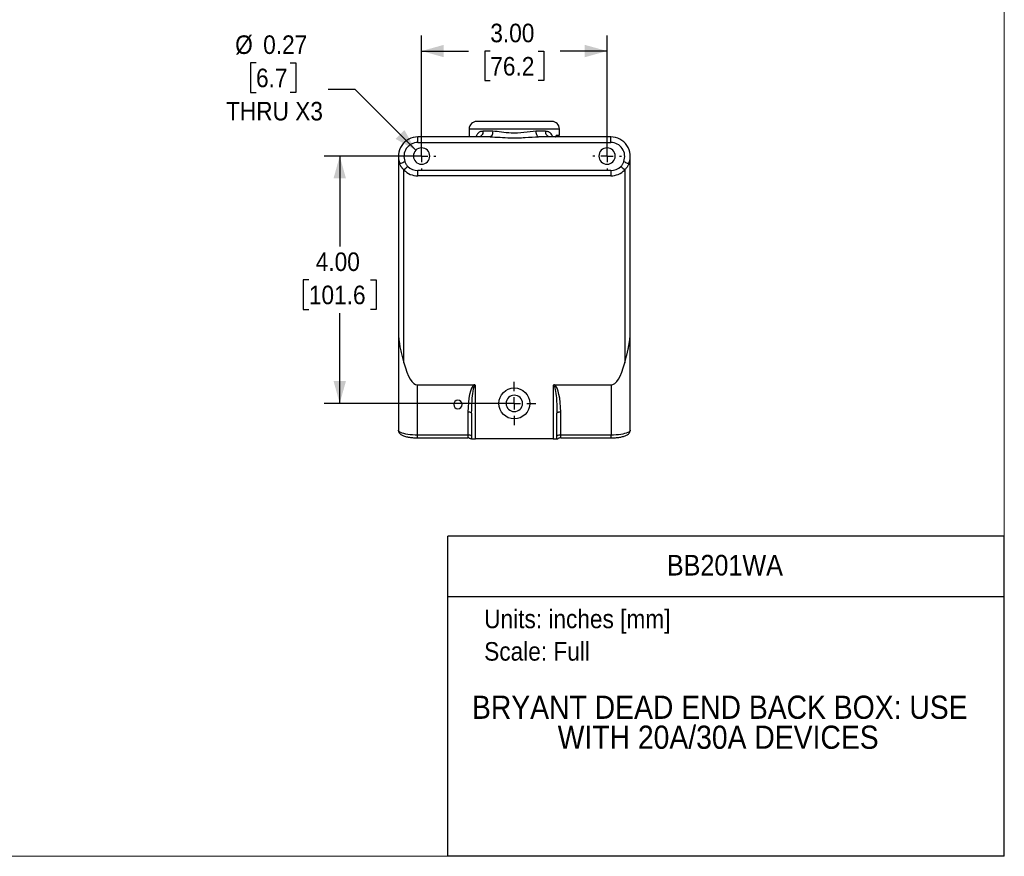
# Model space of a CAD drawing. Header units: inches. Extents: x 0 to 34, y 0 to 22.
# Tile 4 of 5: x 18.1 to 34, y 0 to 13.5. Entities that reach past the tile are written whole.
import ezdxf
from ezdxf.enums import TextEntityAlignment as Align

# ---------------------------------------------------------------- set-up
doc = ezdxf.new("R2010")
doc.units = ezdxf.units.IN
doc.header["$LTSCALE"] = 2
doc.header["$MEASUREMENT"] = 0
doc.linetypes.add('SLD-Center', pattern=[0.75, 0.6, -0.05, 0.05, -0.05])
doc.linetypes.add('SLD-Solid', pattern=[0])
doc.layers.add('CENTER', color=40, linetype='SLD-Center')
doc.layers.add('SLD-DEFPOINTS', color=7, linetype='Continuous')
doc.layers.add('DIMENSIONS', color=140, linetype='SLD-Solid', lineweight=25)
doc.layers.add('TEXT', color=140, linetype='SLD-Solid', lineweight=25)
doc.styles.add('SLDTEXTSTYLE0', font='GOTHIC.TTF', dxfattribs={"width": 0.913})
doc.dimstyles.new('SLDDIMSTYLE3', dxfattribs={"dimtxt": 0.3, "dimasz": 0.36, "dimexe": 0, "dimexo": 0.0625, "dimgap": 0.075, "dimtad": 0, "dimtih": 1, "dimtoh": 1, "dimrnd": 1e-09, "dimdsep": 46, "dimtxsty": 'SLDTEXTSTYLE0', "dimsah": 1, "dimcen": 0, "dimadec": 0, "dimazin": 2, "dimtfac": 1, "dimtofl": 0, "dimtmove": 0, "dimatfit": 3, "dimfxl": 0, "dimfrac": 2, "dimtolj": 1, "dimtzin": 12, "dimarcsym": 0})
doc.dimstyles.new('SLDDIMSTYLE4', dxfattribs={"dimtxt": 0.3, "dimasz": 0.36, "dimexe": 0, "dimexo": 0.0625, "dimgap": 0.075, "dimtad": 0, "dimtih": 1, "dimtoh": 1, "dimrnd": 1e-09, "dimzin": 4, "dimdsep": 46, "dimtxsty": 'SLDTEXTSTYLE0', "dimsah": 1, "dimcen": 0.09, "dimadec": 0, "dimazin": 1, "dimtfac": 1, "dimtofl": 0, "dimtmove": 0, "dimatfit": 3, "dimfxl": 0, "dimfrac": 2, "dimtolj": 1, "dimtzin": 12, "dimarcsym": 0})

# ---------------------------------------------------------------- blocks, each defined once
blk = doc.blocks.new('Block2')
at = {"color": 7, "linetype": 'SLD-Solid', "lineweight": 18}
for q in [(34, 22), (0, 0)]:
    blk.add_line((34, 0), q, dxfattribs=at)
blk = doc.blocks.new('SW_NOTE_0')
at = {"layer": 'TEXT', "color": 0, "insert": (0, 0.383), "char_height": 0.3, "attachment_point": 1, "style": 'SLDTEXTSTYLE0'}
blk.add_mtext('Units: inches [mm]', dxfattribs=at)
blk = doc.blocks.new('SW_NOTE_0_1')
at = {"layer": 'TEXT', "color": 0, "insert": (0, 0.383), "char_height": 0.3, "attachment_point": 1, "style": 'SLDTEXTSTYLE0'}
blk.add_mtext('Scale: Full', dxfattribs=at)
blk = doc.blocks.new('Block1')
at = {"layer": 'TEXT'}
for p, q in [((34, 5.178), (25, 5.178)), ((25, 0), (25, 5.178)), ((34, 0), (34, 5.178)), ((25, 4.204), (34, 4.204)), ((34, 0), (25, 0))]:
    blk.add_line(p, q, dxfattribs=at)
for name, p in [('SW_NOTE_0', (25.589, 3.606)), ('SW_NOTE_0_1', (25.589, 3.081))]:
    blk.add_blockref(name, p, dxfattribs=at)
at = {"layer": 'TEXT', "color": 140, "style": 'SLDTEXTSTYLE0', "width": 0.913}
for tag, height, p in [('AUTOATTR0', 0.333, (28.543, 4.441)), ('AUTOATTR1_0', 0.375, (25.392, 2.111)), ('AUTOATTR1_1', 0.375, (26.778, 1.626))]:
    blk.add_attdef(tag, text='', height=height, dxfattribs=at).set_placement(p, align=Align.BOTTOM_LEFT)
blk = doc.blocks.new('_D_5')
at = {"layer": 'DIMENSIONS'}
for p, q in [((21.899, 12.831), (21.808, 12.831)), ((21.808, 12.831), (21.808, 12.354)), ((22.454, 12.831), (22.545, 12.831)), ((22.545, 12.831), (22.545, 12.354)), ((21.808, 12.354), (21.899, 12.354)), ((22.545, 12.354), (22.454, 12.354)), ((23.501, 12.398), (23.064, 12.398)), ((24.482, 11.417), (23.501, 12.398))]:
    blk.add_line(p, q, dxfattribs=at)
blk.add_solid([(24.482, 11.417), (24.299, 11.743), (24.157, 11.601)], dxfattribs=at)
at = {"layer": 'DIMENSIONS', "char_height": 0.3, "attachment_point": 1, "style": 'SLDTEXTSTYLE0'}
for s, insert in [('%%c', (21.562, 13.275)), ('0.27', (22.015, 13.275)), ('6.7', (21.899, 12.737)), ('THRU X3', (21.414, 12.2))]:
    blk.add_mtext(s, dxfattribs=dict(at, insert=insert))
blk = doc.blocks.new('_D_6')
at = {"layer": 'DIMENSIONS'}
for p, q in [((24.476, 11.324), (23.003, 11.324)), ((23.253, 11.324), (23.253, 9.863)), ((22.754, 9.321), (22.663, 9.321)), ((22.663, 9.321), (22.663, 8.845)), ((23.751, 9.321), (23.843, 9.321)), ((23.843, 9.321), (23.843, 8.845)), ((22.663, 8.845), (22.754, 8.845)), ((23.253, 7.324), (23.253, 8.784)), ((23.843, 8.845), (23.751, 8.845)), ((25.976, 7.324), (23.003, 7.324))]:
    blk.add_line(p, q, dxfattribs=at)
for points in [[(23.253, 11.324), (23.153, 10.964), (23.353, 10.964)], [(23.253, 7.324), (23.353, 7.684), (23.153, 7.684)]]:
    blk.add_solid(points, dxfattribs=at)
at = {"layer": 'DIMENSIONS', "char_height": 0.3, "attachment_point": 1, "style": 'SLDTEXTSTYLE0'}
for s, insert in [('4.00', (22.865, 9.765)), ('101.6', (22.754, 9.228))]:
    blk.add_mtext(s, dxfattribs=dict(at, insert=insert))
blk = doc.blocks.new('_D_7')
at = {"layer": 'DIMENSIONS'}
for p, q in [((24.576, 11.424), (24.576, 13.272)), ((27.576, 11.424), (27.576, 13.272)), ((24.576, 13.022), (25.334, 13.022)), ((25.688, 13.019), (25.597, 13.019)), ((25.597, 13.019), (25.597, 12.543)), ((26.464, 13.019), (26.555, 13.019)), ((26.555, 13.019), (26.555, 12.543)), ((27.576, 13.022), (26.819, 13.022)), ((25.597, 12.543), (25.688, 12.543)), ((26.555, 12.543), (26.464, 12.543))]:
    blk.add_line(p, q, dxfattribs=at)
for points in [[(24.576, 13.022), (24.936, 12.922), (24.936, 13.122)], [(27.576, 13.022), (27.216, 13.122), (27.216, 12.922)]]:
    blk.add_solid(points, dxfattribs=at)
at = {"layer": 'DIMENSIONS', "char_height": 0.3, "attachment_point": 1, "style": 'SLDTEXTSTYLE0'}
for s, insert in [('3.00', (25.688, 13.464)), ('76.2', (25.688, 12.926))]:
    blk.add_mtext(s, dxfattribs=dict(at, insert=insert))
blk = doc.blocks.new('SW_CENTERMARKSYMBOL_1')
at = {"layer": 'CENTER', "color": 0}
for p, q in [((0, 0.2), (0, 0.35)), ((-0.2, 0), (-0.35, 0)), ((0, 0), (-0.1, 0)), ((0, 0), (0, 0.1)), ((0, 0), (0, -0.1)), ((0, 0), (0.1, 0)), ((0.2, 0), (0.35, 0)), ((0, -0.2), (0, -0.35))]:
    blk.add_line(p, q, dxfattribs=at)
blk = doc.blocks.new('SW_CENTERMARKSYMBOL_2')
at = {"layer": 'CENTER', "color": 0}
for p, q in [((0, 0.2), (0, 0.2325)), ((-0.2, 0), (-0.2325, 0)), ((0, 0), (-0.1, 0)), ((0, 0), (0, 0.1)), ((0, 0), (0, -0.1)), ((0, 0), (0.1, 0)), ((0.2, 0), (0.2325, 0)), ((0, -0.2), (0, -0.2325))]:
    blk.add_line(p, q, dxfattribs=at)
blk = doc.blocks.new('SW_CENTERMARKSYMBOL_3')
at = {"layer": 'CENTER', "color": 0}
for p, q in [((0, 0.2), (0, 0.2325)), ((-0.2, 0), (-0.2325, 0)), ((0, 0), (-0.1, 0)), ((0, 0), (0, 0.1)), ((0, 0), (0, -0.1)), ((0, 0), (0.1, 0)), ((0.2, 0), (0.2325, 0)), ((0, -0.2), (0, -0.2325))]:
    blk.add_line(p, q, dxfattribs=at)

msp = doc.modelspace()

# ---------------------------------------------------------------- linework, layer by layer
for p, q in [((26.686104, 11.883558), (25.466104, 11.883558)), ((24.516104, 11.543558), (24.516104, 11.633558)), ((25.683676, 11.633558), (24.516104, 11.633558)), ((25.346104, 11.763558), (25.346104, 11.633558)), ((25.346104, 11.763558), (26.806104, 11.763558)), ((25.518966, 11.637092), (25.506631, 11.633558)), ((25.726747, 11.723558), (25.569134, 11.723558)), ((26.583074, 11.723558), (26.425461, 11.723558)), ((27.636104, 11.633558), (26.468532, 11.633558)), ((26.645578, 11.633558), (26.633271, 11.637083)), ((26.763713, 11.663558), (26.806104, 11.663558)), ((26.776104, 11.633558), (26.776104, 11.663558)), ((26.806104, 11.663558), (26.806104, 11.763558)), ((27.636104, 11.543558), (27.636104, 11.633558)), ((24.516104, 11.543558), (27.636104, 11.543558)), ((24.201104, 11.318558), (24.201104, 8.485422)), ((27.951104, 8.485422), (27.951104, 11.318558)), ((24.291104, 7.977461), (24.291104, 11.098104)), ((27.636104, 11.088411), (24.516104, 11.088411)), ((24.516104, 11.003558), (24.516104, 11.088411)), ((27.636104, 11.003558), (24.516104, 11.003558)), ((27.636104, 11.088411), (27.636104, 11.003558)), ((27.861104, 11.098104), (27.861104, 7.977461)), ((24.201104, 8.485422), (24.201104, 6.891748)), ((27.951104, 6.891748), (27.951104, 8.485422)), ((24.511104, 7.623558), (25.424048, 7.623558)), ((24.511104, 6.811514), (24.511104, 7.623558)), ((25.446104, 6.753558), (25.446104, 7.615659)), ((26.706104, 7.615659), (26.706104, 6.753558)), ((26.728161, 7.623558), (27.641104, 7.623558)), ((27.641104, 7.623558), (27.641104, 6.811514)), ((25.326104, 7.183342), (25.326104, 6.811514)), ((25.386104, 7.167813), (25.386104, 6.753558)), ((26.766104, 6.753558), (26.766104, 7.167813)), ((26.826104, 6.811514), (26.826104, 7.183342)), ((25.326104, 6.811514), (24.511104, 6.811514)), ((24.511104, 6.767043), (24.511104, 6.811514)), ((24.511104, 6.767043), (25.326104, 6.767043)), ((25.326104, 6.811514), (25.326104, 6.767043)), ((25.386104, 6.753558), (25.446104, 6.753558)), ((26.706104, 6.753558), (25.446104, 6.753558)), ((26.706104, 6.753558), (26.766104, 6.753558)), ((27.641104, 6.811514), (26.826104, 6.811514)), ((26.826104, 6.767043), (26.826104, 6.811514)), ((26.826104, 6.767043), (27.641104, 6.767043)), ((27.641104, 6.767043), (27.641104, 6.811514))]:
    msp.add_line(p, q)
at = {"flags": 128}
for points in [[(24.511104, 6.811514), (24.470641, 6.8122), (24.43087, 6.814248), (24.392472, 6.817621), (24.356104, 6.822263), (24.322388, 6.828094), (24.291901, 6.835014), (24.265165, 6.842905), (24.242636, 6.851631), (24.224701, 6.861044), (24.211667, 6.870982), (24.203756, 6.881275), (24.201104, 6.891748)], [(27.951104, 6.891748), (27.948452, 6.881275), (27.940541, 6.870982), (27.927507, 6.861044), (27.909572, 6.851631), (27.887044, 6.842905), (27.860307, 6.835014), (27.82982, 6.828094), (27.796104, 6.822263), (27.759736, 6.817621), (27.721338, 6.814248), (27.681567, 6.8122), (27.641104, 6.811514)]]:
    msp.add_lwpolyline(points, dxfattribs=at)
msp.add_circle((26.076104, 7.323558), 0.25)
for centre, radius, start, end in [((25.466104, 11.763558), 0.12, 90, 180), ((26.686104, 11.763558), 0.12, 0, 90), ((24.516104, 11.318558), 0.315, 90, 201.9907119), ((27.636104, 11.318558), 0.315, 338.0092881, 90), ((24.516104, 11.318558), 0.225, 90, 201.9907119), ((27.636104, 11.318558), 0.225, 338.0092881, 90), ((24.576104, 11.323558), 0.1325, 0, 180), ((24.576104, 11.323558), 0.1325, 180, 0), ((27.576104, 11.323558), 0.1325, 0, 180), ((27.576104, 11.323558), 0.1325, 180, 0), ((24.516104, 11.318558), 0.230147, 224.4153086, 270), ((27.636104, 11.318558), 0.230147, 270, 315.5846914), ((24.516104, 11.318558), 0.315, 224.4153086, 270), ((27.636104, 11.318558), 0.315, 270, 315.5846914), ((25.163618, 7.306045), 0.068, 0, 270), ((26.076104, 7.323558), 0.1325, 0, 180), ((25.163618, 7.306045), 0.068, 270, 0), ((26.076104, 7.323558), 0.1325, 180, 0), ((25.340099, 6.741912), 0.070995, 49.6093081, 101.3690545), ((25.326104, 6.707043), 0.06, 74.7227623, 90), ((26.812109, 6.741912), 0.070995, 78.6309455, 130.3906919), ((26.826104, 6.707043), 0.06, 90, 104.3323749)]:
    msp.add_arc(centre, radius, start, end)
for centre, major_axis, ratio, start_param, end_param in [((24.511104, 8.821306), (0, -1.197748), 0.258819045, 5.494145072, 6.283185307), ((27.641104, 8.821306), (0, -1.197748), 0.258819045, 0, 0.789040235), ((25.446104, 7.183342), (0, 0.447846), 0.267949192, 0.184854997, 1.570796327), ((26.706104, 7.183342), (0, 0.447846), 0.267949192, 4.71238898, 6.09833031)]:
    msp.add_ellipse(centre, major_axis=major_axis, ratio=ratio, start_param=start_param, end_param=end_param)
for points, knots in [([(25.569134, 11.723558), (25.560317, 11.723121), (25.543171, 11.722271), (25.519281, 11.71449), (25.497865, 11.701239), (25.482152, 11.684467), (25.471452, 11.667923), (25.46344, 11.652788), (25.459613, 11.640397), (25.4575, 11.633558)], [0, 0, 0, 0, 0.178404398, 0.346934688, 0.526446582, 0.700747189, 0.794474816, 0.886579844, 1, 1, 1, 1]), ([(25.569134, 11.723558), (25.5682, 11.711741), (25.566332, 11.688107), (25.551795, 11.658714), (25.534948, 11.640361), (25.522898, 11.637896), (25.518966, 11.637092)], [0, 0, 0, 0, 0.287003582, 0.574007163, 0.861010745, 1, 1, 1, 1]), ([(25.726747, 11.723558), (25.726747, 11.696631), (25.715928, 11.650007), (25.693341, 11.633558), (25.683676, 11.633558)], [0, 0, 0, 0, 0.571428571, 1, 1, 1, 1]), ([(25.683676, 11.633558), (25.735177, 11.633558), (25.843582, 11.627425), (26.036255, 11.615503), (26.253121, 11.622104), (26.399864, 11.633558), (26.468532, 11.633558)], [0, 0, 0, 0, 0.446944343, 0.893888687, 1.489814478, 2.08574027, 2.08574027, 2.08574027, 2.08574027]), ([(26.425461, 11.723558), (26.36433, 11.723558), (26.233693, 11.70065), (26.040628, 11.687448), (25.869102, 11.711291), (25.772596, 11.723558), (25.726747, 11.723558)], [0, 0, 0, 0, 0.595925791, 1.191851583, 1.638795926, 2.08574027, 2.08574027, 2.08574027, 2.08574027]), ([(26.425461, 11.723558), (26.425461, 11.711777), (26.426582, 11.700001), (26.430897, 11.678233), (26.43409, 11.668249), (26.442063, 11.651588), (26.446841, 11.644918), (26.457259, 11.635901), (26.462894, 11.633558), (26.468532, 11.633558)], [0, 0, 0, 0, 0.25, 0.25, 0.5, 0.5, 0.75, 0.75, 1, 1, 1, 1]), ([(26.695298, 11.633558), (26.69487, 11.635025), (26.692819, 11.642057), (26.685894, 11.658811), (26.673526, 11.680608), (26.655371, 11.700387), (26.634628, 11.713912), (26.610507, 11.722165), (26.592426, 11.723083), (26.583074, 11.723558)], [0, 0, 0, 0, 0.024022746, 0.115137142, 0.300961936, 0.466630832, 0.634925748, 0.811165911, 1, 1, 1, 1]), ([(26.633271, 11.637083), (26.62933, 11.637889), (26.61727, 11.640355), (26.600413, 11.658713), (26.585876, 11.688108), (26.584008, 11.711742), (26.583074, 11.723558)], [0, 0, 0, 0, 0.139292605, 0.42619507, 0.713097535, 1, 1, 1, 1]), ([(26.744645, 11.633558), (26.74488, 11.634712), (26.745824, 11.639351), (26.749279, 11.649111), (26.755585, 11.660755), (26.761003, 11.662624), (26.763713, 11.663558)], [0, 0, 0, 0, 0.062067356, 0.249466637, 0.62473898, 1, 1, 1, 1]), ([(24.224022, 11.200605), (24.224022, 11.200605), (24.226194, 11.201482), (24.234555, 11.204858), (24.24074, 11.207356), (24.256189, 11.213595), (24.265446, 11.217333), (24.285631, 11.225485), (24.29655, 11.229894), (24.307474, 11.234306)], [0, 0, 0, 0, 0.25, 0.25, 0.5, 0.5, 0.75, 0.75, 1, 1, 1, 1]), ([(24.291104, 11.098104), (24.289298, 11.099975), (24.285628, 11.103776), (24.280236, 11.109737), (24.27484, 11.115996), (24.269476, 11.122566), (24.264161, 11.129446), (24.258917, 11.136634), (24.253767, 11.144131), (24.246376, 11.155589), (24.23715, 11.171622), (24.22994, 11.18661), (24.225708, 11.196478), (24.22459, 11.199215), (24.224022, 11.200605)], [0, 0, 0, 0, 0.061094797, 0.124131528, 0.189143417, 0.25616075, 0.325211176, 0.396319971, 0.469510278, 0.544803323, 0.727890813, 0.924758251, 0.961789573, 1, 1, 1, 1]), ([(24.291104, 11.098104), (24.296128, 11.103027), (24.314014, 11.120551), (24.340409, 11.146413), (24.351713, 11.157489)], [0, 0, 0, 0, 0.571428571, 1, 1, 1, 1]), ([(24.351713, 11.157489), (24.34134, 11.168076), (24.333184, 11.180512), (24.319055, 11.206788), (24.313016, 11.220582), (24.307474, 11.234306)], [0, 0, 0, 0, 0.5, 0.5, 1, 1, 1, 1]), ([(27.844734, 11.234306), (27.839171, 11.220531), (27.833239, 11.206865), (27.819081, 11.180708), (27.810893, 11.168101), (27.800495, 11.157489)], [0, 0, 0, 0, 0.5, 0.5, 1, 1, 1, 1]), ([(27.800495, 11.157489), (27.8118, 11.146413), (27.838194, 11.120551), (27.85608, 11.103027), (27.861104, 11.098104)], [0, 0, 0, 0, 0.428571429, 1, 1, 1, 1]), ([(27.844734, 11.234306), (27.855658, 11.229894), (27.866578, 11.225485), (27.886762, 11.217333), (27.896019, 11.213595), (27.911468, 11.207356), (27.917653, 11.204858), (27.926014, 11.201482), (27.928186, 11.200605), (27.928186, 11.200605)], [0, 0, 0, 0, 0.25, 0.25, 0.5, 0.5, 0.75, 0.75, 1, 1, 1, 1]), ([(27.928186, 11.200605), (27.927055, 11.197872), (27.923608, 11.189537), (27.917185, 11.176017), (27.908692, 11.160429), (27.899684, 11.145893), (27.890321, 11.132403), (27.880721, 11.119972), (27.871063, 11.108553), (27.864356, 11.101517), (27.861104, 11.098104)], [0, 0, 0, 0, 0.0751999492, 0.229326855, 0.3759368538, 0.5151201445, 0.6469821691, 0.7716469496, 0.8892612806, 1, 1, 1, 1]), ([(24.201104, 8.485422), (24.201138, 8.478905), (24.201205, 8.466302), (24.201715, 8.448042), (24.202444, 8.431072), (24.203359, 8.415392), (24.204394, 8.401002), (24.205496, 8.387902), (24.206619, 8.376092), (24.2097, 8.346633), (24.215904, 8.301292), (24.22627, 8.244329), (24.236819, 8.194495), (24.247176, 8.14981), (24.258019, 8.105789), (24.269092, 8.06243), (24.280186, 8.019738), (24.287485, 7.991475), (24.291104, 7.977461)], [0, 0, 0, 0, 0.038613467, 0.074677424, 0.10819186, 0.139156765, 0.167572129, 0.193437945, 0.216754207, 0.237520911, 0.367897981, 0.485083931, 0.574379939, 0.662283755, 0.748796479, 0.833919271, 0.91765335, 1, 1, 1, 1]), ([(27.861104, 7.977461), (27.863017, 7.984888), (27.86686, 7.999803), (27.872686, 8.022255), (27.878556, 8.044883), (27.884444, 8.067686), (27.89032, 8.090665), (27.896149, 8.113819), (27.901898, 8.137149), (27.907528, 8.160654), (27.913001, 8.184334), (27.918277, 8.20819), (27.922142, 8.22663), (27.928236, 8.256947), (27.936302, 8.301294), (27.943447, 8.353439), (27.947811, 8.399124), (27.950495, 8.439216), (27.950888, 8.469), (27.951104, 8.485422)], [0, 0, 0, 0, 0.043634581, 0.08763741, 0.13200869, 0.176748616, 0.221857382, 0.267335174, 0.313182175, 0.359398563, 0.405984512, 0.452940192, 0.500265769, 0.51493136, 0.632116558, 0.762496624, 0.823535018, 0.902703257, 1, 1, 1, 1]), ([(25.386104, 7.167813), (25.386104, 7.234811), (25.390209, 7.368573), (25.410281, 7.556947), (25.43264, 7.615659), (25.446104, 7.615659)], [0, 0, 0, 0, 0.448798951, 0.897597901, 1.570796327, 1.570796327, 1.570796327, 1.570796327]), ([(25.446104, 7.615659), (25.445419, 7.616309), (25.443799, 7.617847), (25.440417, 7.620027), (25.436138, 7.621826), (25.431665, 7.622938), (25.428034, 7.623364), (25.425617, 7.623558), (25.424462, 7.623464), (25.424137, 7.623438)], [0, 0, 0, 0, 0.118212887, 0.279502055, 0.500966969, 0.697234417, 0.854916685, 0.959154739, 1, 1, 1, 1]), ([(26.728129, 7.623516), (26.727815, 7.623531), (26.726668, 7.623586), (26.724252, 7.623392), (26.720592, 7.622948), (26.71609, 7.621833), (26.711792, 7.620027), (26.708409, 7.617846), (26.706789, 7.616309), (26.706104, 7.615659)], [0, 0, 0, 0, 0.039349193, 0.143470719, 0.30215812, 0.500162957, 0.721188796, 0.882143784, 1, 1, 1, 1]), ([(26.706104, 7.615659), (26.71508, 7.615659), (26.733001, 7.585018), (26.758238, 7.435198), (26.766104, 7.26831), (26.766104, 7.167813)], [-1.570796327, -1.570796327, -1.570796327, -1.570796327, -1.121997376, -0.673198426, 0, 0, 0, 0]), ([(25.386104, 7.167813), (25.386104, 7.169846), (25.384542, 7.171878), (25.378531, 7.175634), (25.374084, 7.177357), (25.362977, 7.180231), (25.356321, 7.181382), (25.341809, 7.182938), (25.333958, 7.183342), (25.326104, 7.183342)], [0, 0, 0, 0, 0.25, 0.25, 0.5, 0.5, 0.75, 0.75, 1, 1, 1, 1]), ([(26.826104, 7.183342), (26.81825, 7.183342), (26.810399, 7.182938), (26.795887, 7.181382), (26.789231, 7.180231), (26.778124, 7.177357), (26.773677, 7.175634), (26.767666, 7.171878), (26.766104, 7.169846), (26.766104, 7.167813)], [0, 0, 0, 0, 0.25, 0.25, 0.5, 0.5, 0.75, 0.75, 1, 1, 1, 1]), ([(24.201104, 6.891748), (24.201517, 6.88575), (24.202348, 6.873688), (24.208687, 6.856992), (24.217823, 6.842351), (24.229579, 6.829658), (24.244187, 6.818239), (24.262839, 6.807504), (24.286381, 6.797542), (24.314468, 6.78879), (24.345411, 6.781615), (24.377936, 6.776003), (24.411849, 6.771773), (24.446902, 6.768873), (24.480176, 6.767294), (24.50167, 6.76712), (24.511104, 6.767043)], [0, 0, 0, 0, 0.0513764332, 0.1033282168, 0.1553071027, 0.2102103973, 0.2716771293, 0.3445369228, 0.4318871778, 0.5235901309, 0.6106531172, 0.6944261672, 0.7763109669, 0.857106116, 0.9372858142, 1, 1, 1, 1]), ([(27.641104, 6.767043), (27.647417, 6.767078), (27.665732, 6.76718), (27.695906, 6.768316), (27.730923, 6.770857), (27.764683, 6.774664), (27.796792, 6.779721), (27.826968, 6.786086), (27.855104, 6.793923), (27.881355, 6.803683), (27.90322, 6.814951), (27.920681, 6.827805), (27.933618, 6.841268), (27.943258, 6.856406), (27.949816, 6.873431), (27.950674, 6.885623), (27.951104, 6.891748)], [0, 0, 0, 0, 0.041977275, 0.121789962, 0.201817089, 0.282270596, 0.363483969, 0.445954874, 0.530508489, 0.618625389, 0.712892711, 0.782028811, 0.841219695, 0.895562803, 0.947535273, 1, 1, 1, 1]), ([(25.341899, 6.764921), (25.342101, 6.764868), (25.345937, 6.763858), (25.353688, 6.761639), (25.365202, 6.757932), (25.371562, 6.755013), (25.374732, 6.753558)], [0, 0, 0, 0, 0.015681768, 0.298620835, 0.650462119, 1, 1, 1, 1]), ([(25.386104, 6.753558), (25.386068, 6.753558), (25.385992, 6.753558), (25.385425, 6.753558), (25.384533, 6.753558), (25.383278, 6.753558), (25.381671, 6.753558), (25.379705, 6.753558), (25.377399, 6.753558), (25.375636, 6.753558), (25.374732, 6.753558)], [0, 0, 0, 0, 0.100361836, 0.2072108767, 0.3208851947, 0.4416655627, 0.5697860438, 0.7054427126, 0.8488007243, 1, 1, 1, 1]), ([(26.766104, 6.753558), (26.766146, 6.753559), (26.766228, 6.753561), (26.766852, 6.75357), (26.767776, 6.75358), (26.768984, 6.753587), (26.770415, 6.753589), (26.772022, 6.753584), (26.77376, 6.753575), (26.775583, 6.753563), (26.776849, 6.75356), (26.777476, 6.753558)], [0, 0, 0, 0, 0.119341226, 0.236598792, 0.35174464, 0.464774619, 0.575711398, 0.684606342, 0.791540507, 0.896624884, 1, 1, 1, 1]), ([(26.811325, 6.764906), (26.805891, 6.763459), (26.792959, 6.760014), (26.783159, 6.755928), (26.777476, 6.753558)], [0, 0, 0, 0, 0.420149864, 1, 1, 1, 1])]:
    msp.add_open_spline(points, degree=3, knots=knots)

# ---------------------------------------------------------------- block references
at = {"layer": 'CENTER'}
for name, p in [('SW_CENTERMARKSYMBOL_2', (24.576104, 11.323558)), ('SW_CENTERMARKSYMBOL_3', (27.576104, 11.323558)), ('SW_CENTERMARKSYMBOL_1', (26.076104, 7.323558))]:
    msp.add_blockref(name, p, dxfattribs=at)
at = {"layer": 'SLD-DEFPOINTS'}
msp.add_blockref('Block2', (0, 0), dxfattribs=at)
ref = msp.add_blockref('Block1', (0.000004, 0), dxfattribs=at)
ref.add_attrib('AUTOATTR0', 'BB201WA', dxfattribs={"layer": 'TEXT', "height": 0.3333333, "style": 'SLDTEXTSTYLE0', "width": 0.913}).set_placement((28.542628, 4.440704), align=Align.BOTTOM_LEFT)
ref.add_attrib('AUTOATTR1_0', 'BRYANT DEAD END BACK BOX: USE ', dxfattribs={"layer": 'TEXT', "height": 0.375, "style": 'SLDTEXTSTYLE0', "width": 0.913}).set_placement((25.391576, 2.110546), align=Align.BOTTOM_LEFT)
ref.add_attrib('AUTOATTR1_1', 'WITH 20A/30A DEVICES', dxfattribs={"layer": 'TEXT', "height": 0.375, "style": 'SLDTEXTSTYLE0', "width": 0.913}).set_placement((26.777514, 1.62565), align=Align.BOTTOM_LEFT)

# ---------------------------------------------------------------- dimensions: what is measured, and where the dimension line sits
at = {"layer": 'DIMENSIONS'}
dim = msp.add_linear_dim(base=(27.576104, 13.021691), p1=(24.576104, 11.323558), p2=(27.576104, 11.323558), dimstyle='SLDDIMSTYLE4', dxfattribs=at)
dim.commit()
dim.dimension.update_dxf_attribs({"geometry": '_D_7', "text_midpoint": (26.076104, 13.021691), "dimtype": 160})
dim = msp.add_diameter_dim_2p(p1=(24.669796, 11.229867), p2=(24.482412, 11.41725), text='<>\\PTHRU X3', dimstyle='SLDDIMSTYLE3', dxfattribs=at)
dim.commit()
dim.dimension.update_dxf_attribs({"geometry": '_D_5', "text_midpoint": (22.176423, 12.592406), "dimtype": 163})
dim = msp.add_linear_dim(base=(23.252732, 7.323558), p1=(24.576104, 11.323558), p2=(26.076104, 7.323558), angle=90, dimstyle='SLDDIMSTYLE4', dxfattribs=at)
dim.commit()
dim.dimension.update_dxf_attribs({"geometry": '_D_6', "text_midpoint": (23.252732, 9.323558), "dimtype": 160})

doc.saveas('drawing.dxf')
